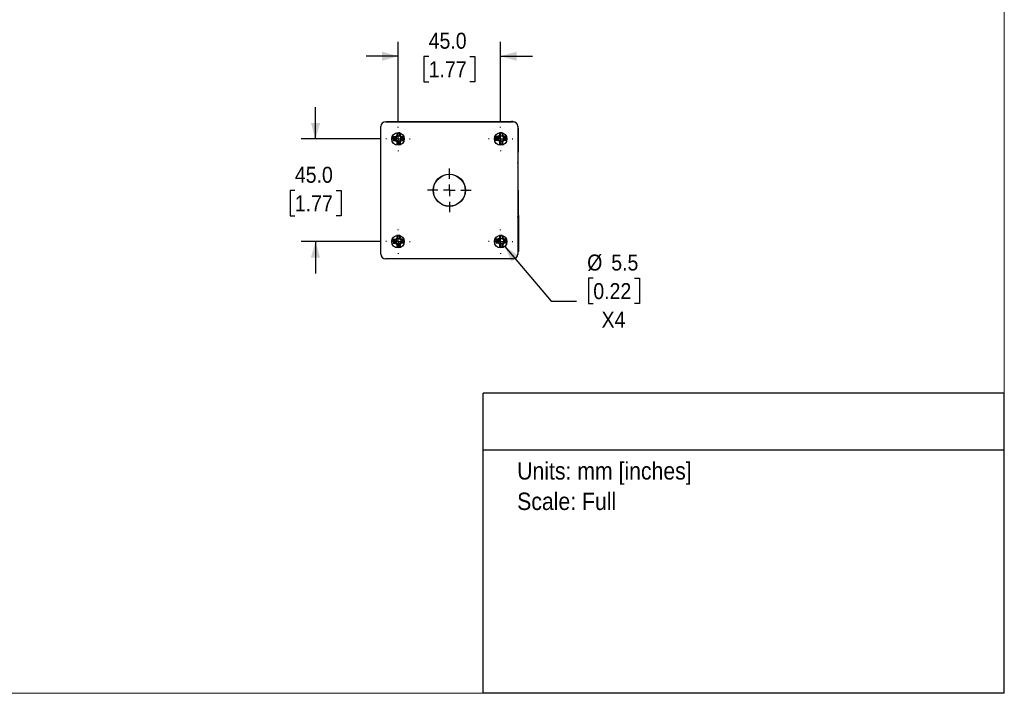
# Model space of a CAD drawing. Header units: millimetres. Extents: x 0 to 864, y 0 to 559.
# Tile 2 of 3: x 432 to 864, y 0 to 295. Entities that reach past the tile are written whole.
import ezdxf
from ezdxf.enums import TextEntityAlignment as Align

# ---------------------------------------------------------------- set-up
doc = ezdxf.new("R2010")
doc.units = ezdxf.units.MM
doc.header["$LTSCALE"] = 2
doc.linetypes.add('SLD-Center', pattern=[19.05, 15.24, -1.27, 1.27, -1.27])
doc.linetypes.add('SLD-Solid', pattern=[0])
doc.layers.add('CENTER', color=40, linetype='SLD-Center')
doc.layers.add('SLD-DEFPOINTS', color=7, linetype='Continuous')
doc.layers.add('DIMENSIONS', color=140, linetype='SLD-Solid', lineweight=25)
doc.layers.add('TEXT', color=140, linetype='SLD-Solid', lineweight=25)
doc.styles.add('SLDTEXTSTYLE0', font='GOTHIC.TTF', dxfattribs={"width": 0.913})
doc.dimstyles.new('SLDDIMSTYLE2', dxfattribs={"dimtxt": 7, "dimasz": 7, "dimexe": 0, "dimexo": 0.0625, "dimgap": 1.75, "dimtad": 0, "dimtih": 1, "dimtoh": 1, "dimdec": 1, "dimrnd": 1e-09, "dimzin": 4, "dimdsep": 46, "dimtxsty": 'SLDTEXTSTYLE0', "dimsah": 1, "dimcen": 0.09, "dimadec": 0, "dimazin": 1, "dimtfac": 1, "dimtdec": 1, "dimtmove": 0, "dimatfit": 0, "dimfxl": 0, "dimfrac": 2, "dimtolj": 1, "dimtzin": 12, "dimarcsym": 0})
doc.dimstyles.new('SLDDIMSTYLE4', dxfattribs={"dimtxt": 7, "dimasz": 7, "dimexe": 0, "dimexo": 0.0625, "dimgap": 1.75, "dimtad": 0, "dimtih": 1, "dimtoh": 1, "dimdec": 1, "dimrnd": 1e-09, "dimzin": 12, "dimdsep": 46, "dimtxsty": 'SLDTEXTSTYLE0', "dimsah": 1, "dimcen": 0, "dimadec": 0, "dimazin": 3, "dimtfac": 1, "dimtdec": 1, "dimtofl": 0, "dimtmove": 0, "dimatfit": 3, "dimfxl": 0, "dimfrac": 2, "dimtolj": 1, "dimtzin": 12, "dimarcsym": 0})

# ---------------------------------------------------------------- blocks, each defined once
blk = doc.blocks.new('SW_NOTE_0')
at = {"layer": 'TEXT', "color": 0, "insert": (0, 9.73), "char_height": 7.62, "attachment_point": 1, "style": 'SLDTEXTSTYLE0'}
blk.add_mtext('Units: mm [inches]', dxfattribs=at)
blk = doc.blocks.new('SW_NOTE_0_1')
at = {"layer": 'TEXT', "color": 0, "insert": (0, 9.73), "char_height": 7.62, "attachment_point": 1, "style": 'SLDTEXTSTYLE0'}
blk.add_mtext('Scale: Full', dxfattribs=at)
blk = doc.blocks.new('Block1')
at = {"layer": 'TEXT'}
for p, q in [((863.6, 131.52), (635, 131.52)), ((635, 0), (635, 131.52)), ((863.6, 0), (863.6, 131.52)), ((635, 106.79), (863.6, 106.79)), ((863.6, 0), (635, 0))]:
    blk.add_line(p, q, dxfattribs=at)
for name, p in [('SW_NOTE_0', (649.97, 91.6)), ('SW_NOTE_0_1', (649.97, 78.25))]:
    blk.add_blockref(name, p, dxfattribs=at)
at = {"layer": 'TEXT', "color": 140, "style": 'SLDTEXTSTYLE0', "width": 0.913, "flags": 2}
for tag, height, p in [('AUTOATTR0', 8.47, (729.78, 113.42)), ('AUTOATTR1_0', 9.53, (648.7, 53.61)), ('AUTOATTR1_1', 9.53, (706.88, 41.29))]:
    blk.add_attdef(tag, text='', height=height, dxfattribs=at).set_placement(p, align=Align.BOTTOM_LEFT)
blk = doc.blocks.new('Block2')
at = {"color": 7, "linetype": 'SLD-Solid', "lineweight": 18}
for p in [(863.6, 558.8), (0, 0)]:
    blk.add_line(p, (863.6, 0), dxfattribs=at)
blk = doc.blocks.new('_D_5')
at = {"layer": 'DIMENSIONS'}
for p, q in [((561.53, 243.03), (561.53, 257.03)), ((589.89, 243.03), (555.18, 243.03)), ((552.48, 220.48), (550.35, 220.48)), ((550.35, 220.48), (550.35, 209.37)), ((570.58, 220.48), (572.72, 220.48)), ((572.72, 220.48), (572.72, 209.37)), ((550.35, 209.37), (552.48, 209.37)), ((572.72, 209.37), (570.58, 209.37)), ((589.89, 198.03), (555.18, 198.03)), ((561.53, 198.03), (561.53, 184.03))]:
    blk.add_line(p, q, dxfattribs=at)
for points in [[(561.53, 243.03), (563.53, 250.03), (559.53, 250.03)], [(561.53, 198.03), (559.53, 191.03), (563.53, 191.03)]]:
    blk.add_solid(points, dxfattribs=at)
at = {"layer": 'DIMENSIONS', "char_height": 7, "attachment_point": 1, "style": 'SLDTEXTSTYLE0'}
for s, insert in [('45.0', (552.48, 230.84)), ('1.77', (552.48, 218.31))]:
    blk.add_mtext(s, dxfattribs=dict(at, insert=insert))
blk = doc.blocks.new('_D_6')
at = {"layer": 'DIMENSIONS'}
for p, q in [((597.72, 250.86), (597.72, 285.65)), ((642.72, 250.86), (642.72, 285.65)), ((597.72, 279.3), (583.72, 279.3)), ((611.16, 279.25), (609.03, 279.25)), ((609.03, 279.25), (609.03, 268.13)), ((629.27, 279.25), (631.4, 279.25)), ((631.4, 279.25), (631.4, 268.13)), ((642.72, 279.3), (656.72, 279.3)), ((609.03, 268.13), (611.16, 268.13)), ((631.4, 268.13), (629.27, 268.13))]:
    blk.add_line(p, q, dxfattribs=at)
for points in [[(597.72, 279.3), (590.72, 281.3), (590.72, 277.3)], [(642.72, 279.3), (649.72, 277.3), (649.72, 281.3)]]:
    blk.add_solid(points, dxfattribs=at)
at = {"layer": 'DIMENSIONS', "char_height": 7, "attachment_point": 1, "style": 'SLDTEXTSTYLE0'}
for s, insert in [('45.0', (611.16, 289.61)), ('1.77', (611.16, 277.07))]:
    blk.add_mtext(s, dxfattribs=dict(at, insert=insert))
blk = doc.blocks.new('_D_7')
at = {"layer": 'DIMENSIONS'}
for p, q in [((644.49, 195.93), (664.81, 171.91)), ((683.36, 182), (681.23, 182)), ((681.23, 182), (681.23, 170.89)), ((701.46, 182), (703.6, 182)), ((703.6, 182), (703.6, 170.89)), ((664.81, 171.91), (675.92, 171.91)), ((681.23, 170.89), (683.36, 170.89)), ((703.6, 170.89), (701.46, 170.89))]:
    blk.add_line(p, q, dxfattribs=at)
blk.add_solid([(644.49, 195.93), (647.49, 189.3), (650.54, 191.88)], dxfattribs=at)
at = {"layer": 'DIMENSIONS', "char_height": 7, "attachment_point": 1, "style": 'SLDTEXTSTYLE0'}
for s, insert in [('%%c', (680.67, 192.36)), ('5.5', (691.23, 192.36)), ('0.22', (683.36, 179.83)), ('X4', (686.98, 167.29))]:
    blk.add_mtext(s, dxfattribs=dict(at, insert=insert))
blk = doc.blocks.new('SW_CENTERMARKSYMBOL_0')
at = {"layer": 'CENTER', "color": 0}
for p, q in [((0, 5.08), (0, 5.29)), ((-5.08, 0), (-5.29, 0)), ((0, 0), (-2.54, 0)), ((0, 0), (0, 2.54)), ((0, 0), (0, -2.54)), ((0, 0), (2.54, 0)), ((5.08, 0), (5.29, 0)), ((0, -5.08), (0, -5.29))]:
    blk.add_line(p, q, dxfattribs=at)
blk = doc.blocks.new('SW_CENTERMARKSYMBOL_1')
at = {"layer": 'CENTER', "color": 0}
for p, q in [((0, 5.08), (0, 5.29)), ((-5.08, 0), (-5.29, 0)), ((0, 0), (-2.54, 0)), ((0, 0), (0, 2.54)), ((0, 0), (0, -2.54)), ((0, 0), (2.54, 0)), ((5.08, 0), (5.29, 0)), ((0, -5.08), (0, -5.29))]:
    blk.add_line(p, q, dxfattribs=at)
blk = doc.blocks.new('SW_CENTERMARKSYMBOL_2')
at = {"layer": 'CENTER', "color": 0}
for p, q in [((0, 5.08), (0, 5.29)), ((-5.08, 0), (-5.29, 0)), ((0, 0), (-2.54, 0)), ((0, 0), (0, 2.54)), ((0, 0), (0, -2.54)), ((0, 0), (2.54, 0)), ((5.08, 0), (5.29, 0)), ((0, -5.08), (0, -5.29))]:
    blk.add_line(p, q, dxfattribs=at)
blk = doc.blocks.new('SW_CENTERMARKSYMBOL_3')
at = {"layer": 'CENTER', "color": 0}
for p, q in [((0, 5.08), (0, 5.29)), ((-5.08, 0), (-5.29, 0)), ((0, 0), (-2.54, 0)), ((0, 0), (0, 2.54)), ((0, 0), (0, -2.54)), ((0, 0), (2.54, 0)), ((5.08, 0), (5.29, 0)), ((0, -5.08), (0, -5.29))]:
    blk.add_line(p, q, dxfattribs=at)
blk = doc.blocks.new('SW_CENTERMARKSYMBOL_4')
at = {"layer": 'CENTER', "color": 0}
for p, q in [((0, 5.08), (0, 9.59)), ((-5.08, 0), (-9.59, 0)), ((0, 0), (-2.54, 0)), ((0, 0), (0, 2.54)), ((0, 0), (0, -2.54)), ((0, 0), (2.54, 0)), ((5.08, 0), (9.59, 0)), ((0, -5.08), (0, -9.59))]:
    blk.add_line(p, q, dxfattribs=at)

msp = doc.modelspace()

# ---------------------------------------------------------------- linework, layer by layer
at = {"color": 7, "linetype": 'SLD-Solid', "lineweight": 18}
for p, q in [((863.6, 0), (863.6, 558.8)), ((0, 0), (863.6, 0))]:
    msp.add_line(p, q, dxfattribs=at)
for p, q in [((592.22, 250.53), (648.22, 250.53)), ((593.45, 250.72), (603.95, 250.72)), ((603.95, 250.72), (636.95, 250.75)), ((603.95, 250.72), (603.95, 250.53)), ((636.95, 250.53), (636.95, 250.75)), ((636.95, 250.75), (647.45, 250.75)), ((590.22, 192.53), (590.22, 248.53)), ((650.22, 248.53), (650.22, 192.53)), ((650.45, 247.76), (650.46, 237.26)), ((596.61, 244.01), (595.53, 244.01)), ((595.53, 242.42), (596.62, 242.42)), ((595.7, 243.66), (596.76, 243.66)), ((596.76, 242.78), (595.7, 242.78)), ((597.16, 244.56), (596.61, 244.01)), ((596.62, 242.42), (597.16, 241.88)), ((596.76, 243.66), (597.51, 244.41)), ((596.76, 243.66), (596.76, 243.66)), ((596.76, 242.77), (596.76, 242.78)), ((597.51, 242.02), (596.76, 242.77)), ((596.89, 243.8), (596.9, 242.64)), ((597.16, 245.64), (597.16, 244.56)), ((597.16, 241.88), (597.16, 240.79)), ((598.53, 244.28), (597.37, 244.28)), ((597.38, 242.16), (598.54, 242.16)), ((597.51, 244.42), (597.51, 245.48)), ((597.51, 244.41), (597.51, 244.42)), ((597.51, 242.02), (597.51, 242.02)), ((597.51, 240.96), (597.51, 242.02)), ((598.39, 245.48), (598.4, 244.42)), ((598.4, 244.42), (598.4, 244.41)), ((598.4, 244.41), (599.15, 243.66)), ((599.15, 242.77), (598.4, 242.02)), ((598.4, 242.02), (598.4, 242.02)), ((598.4, 242.02), (598.4, 240.96)), ((598.75, 244.56), (598.75, 245.58)), ((599.29, 244.01), (598.75, 244.56)), ((598.75, 241.88), (599.3, 242.43)), ((598.75, 240.79), (598.75, 241.88)), ((599.02, 242.64), (599.01, 243.8)), ((599.15, 243.66), (599.15, 243.66)), ((599.15, 243.66), (600.21, 243.66)), ((599.15, 242.78), (599.15, 242.77)), ((600.21, 242.78), (599.15, 242.78)), ((600.28, 244.01), (599.29, 244.01)), ((599.3, 242.43), (600.38, 242.43)), ((641.61, 244.04), (640.53, 244.04)), ((640.53, 242.46), (641.62, 242.46)), ((640.7, 243.69), (641.76, 243.69)), ((641.76, 242.81), (640.7, 242.81)), ((642.16, 244.59), (641.61, 244.04)), ((641.62, 242.46), (642.16, 241.91)), ((641.76, 243.69), (642.51, 244.45)), ((641.76, 243.69), (641.76, 243.69)), ((642.51, 242.05), (641.76, 242.81)), ((641.76, 242.81), (641.76, 242.81)), ((641.89, 243.83), (641.9, 242.67)), ((642.16, 245.68), (642.16, 244.59)), ((642.16, 241.91), (642.16, 240.82)), ((643.53, 244.31), (642.37, 244.31)), ((642.38, 242.19), (643.54, 242.19)), ((642.51, 244.45), (642.51, 245.51)), ((642.51, 244.45), (642.51, 244.45)), ((642.51, 242.05), (642.51, 242.05)), ((642.51, 240.99), (642.51, 242.05)), ((643.39, 245.51), (643.4, 244.45)), ((643.4, 244.45), (644.15, 243.7)), ((643.4, 244.45), (643.4, 244.45)), ((644.15, 242.81), (643.4, 242.06)), ((643.4, 242.06), (643.4, 242.05)), ((643.4, 242.05), (643.4, 240.99)), ((643.75, 244.59), (643.75, 245.58)), ((644.29, 244.05), (643.75, 244.59)), ((643.75, 241.91), (644.3, 242.46)), ((643.75, 240.82), (643.75, 241.91)), ((644.02, 242.67), (644.01, 243.83)), ((644.15, 243.7), (644.15, 243.69)), ((644.15, 243.69), (645.21, 243.69)), ((644.15, 242.81), (644.15, 242.81)), ((645.21, 242.81), (644.15, 242.81)), ((645.27, 244.05), (644.29, 244.05)), ((644.3, 242.46), (645.38, 242.46)), ((650.46, 237.26), (650.22, 237.26)), ((650.46, 231.86), (650.46, 237.26)), ((650.22, 231.76), (650.46, 231.76)), ((650.48, 209.76), (650.46, 231.76)), ((650.48, 209.76), (650.22, 209.76)), ((650.48, 209.65), (650.48, 204.26)), ((650.22, 204.26), (650.48, 204.26)), ((650.48, 204.26), (650.49, 193.76)), ((596.65, 199.01), (595.56, 199.01)), ((595.73, 198.66), (596.79, 198.66)), ((597.19, 199.56), (596.65, 199.01)), ((596.79, 198.66), (597.54, 199.41)), ((596.79, 198.66), (596.79, 198.66)), ((596.93, 198.8), (596.93, 197.64)), ((597.19, 200.64), (597.19, 199.56)), ((598.57, 199.28), (597.41, 199.28)), ((597.54, 199.42), (597.54, 200.48)), ((597.54, 199.41), (597.54, 199.42)), ((598.43, 200.48), (598.43, 199.42)), ((598.43, 199.42), (598.43, 199.41)), ((598.43, 199.41), (599.18, 198.66)), ((598.78, 199.56), (598.78, 200.57)), ((599.33, 199.01), (598.78, 199.56)), ((599.05, 197.64), (599.05, 198.8)), ((599.18, 198.66), (599.19, 198.66)), ((599.19, 198.66), (600.24, 198.66)), ((600.28, 199.01), (599.33, 199.01)), ((641.65, 199.04), (640.56, 199.04)), ((640.73, 198.69), (641.79, 198.69)), ((642.19, 199.59), (641.65, 199.04)), ((641.79, 198.69), (642.54, 199.45)), ((641.79, 198.69), (641.79, 198.69)), ((641.93, 198.83), (641.93, 197.67)), ((642.19, 200.68), (642.19, 199.59)), ((643.57, 199.31), (642.41, 199.31)), ((642.54, 199.45), (642.54, 200.51)), ((642.54, 199.45), (642.54, 199.45)), ((643.43, 200.51), (643.43, 199.45)), ((643.43, 199.45), (644.18, 198.7)), ((643.43, 199.45), (643.43, 199.45)), ((643.78, 199.59), (643.78, 200.57)), ((644.33, 199.05), (643.78, 199.59)), ((644.05, 197.67), (644.05, 198.83)), ((644.18, 198.7), (644.19, 198.69)), ((644.19, 198.69), (645.24, 198.69)), ((645.27, 199.05), (644.33, 199.05)), ((645.24, 198.69), (645.32, 198.86)), ((595.56, 197.42), (596.65, 197.42)), ((596.79, 197.78), (595.73, 197.78)), ((596.65, 197.42), (597.19, 196.88)), ((596.79, 197.77), (596.79, 197.78)), ((597.54, 197.02), (596.79, 197.77)), ((597.19, 196.88), (597.19, 195.79)), ((597.41, 197.16), (598.57, 197.16)), ((597.55, 197.02), (597.54, 197.02)), ((597.55, 195.96), (597.55, 197.02)), ((599.18, 197.77), (598.43, 197.02)), ((598.43, 197.02), (598.43, 197.02)), ((598.43, 197.02), (598.43, 195.96)), ((598.78, 196.88), (599.33, 197.43)), ((598.78, 195.79), (598.78, 196.88)), ((599.19, 197.78), (599.18, 197.77)), ((600.25, 197.78), (599.19, 197.78)), ((599.33, 197.43), (600.41, 197.43)), ((640.56, 197.46), (641.65, 197.46)), ((641.79, 197.81), (640.73, 197.81)), ((641.65, 197.46), (642.19, 196.91)), ((642.54, 197.05), (641.79, 197.81)), ((641.79, 197.81), (641.79, 197.81)), ((642.19, 196.91), (642.19, 195.82)), ((642.41, 197.19), (643.57, 197.19)), ((642.55, 197.05), (642.54, 197.05)), ((642.55, 195.99), (642.55, 197.05)), ((644.18, 197.81), (643.43, 197.06)), ((643.43, 197.06), (643.43, 197.05)), ((643.43, 197.05), (643.43, 195.99)), ((643.78, 196.91), (644.33, 197.46)), ((643.78, 195.82), (643.78, 196.91)), ((644.19, 197.81), (644.18, 197.81)), ((645.25, 197.81), (644.19, 197.81)), ((644.33, 197.46), (645.41, 197.46)), ((648.22, 190.53), (592.22, 190.53))]:
    msp.add_line(p, q)
at = {"flags": 128}
msp.add_lwpolyline([(592.42, 250.53), (592.86, 250.66), (593.45, 250.72)], dxfattribs=at)
for centre, radius in [((597.72, 243.03), 2.75), ((642.72, 243.03), 2.75), ((620.22, 220.53), 7.05), ((620.22, 220.53), 7), ((597.72, 198.03), 2.75), ((642.72, 198.03), 2.75)]:
    msp.add_circle(centre, radius)
for centre, radius, start, end in [((592.22, 248.53), 2, 90, 180), ((647.45, 247.75), 3, 64.4952, 90.0411), ((648.22, 248.53), 2, 0, 90), ((647.45, 247.75), 3, 0.0411, 26.5939), ((612.23, 243.23), 16.72, 177.3194, 182.7628), ((597.97, 228.94), 16.72, 88.0048, 92.7628), ((583.68, 243.21), 16.73, 357.3201, 1.5279), ((657.23, 243.26), 16.72, 177.3194, 182.7628), ((642.97, 228.98), 16.72, 88.4295, 92.7627), ((628.68, 243.24), 16.73, 357.3201, 1.4037), ((597.94, 257.49), 16.72, 267.3194, 272.7628), ((642.94, 257.52), 16.72, 267.3194, 272.7628), ((648.47, 231.75), 2, 3.1119, 28.9814), ((649.46, 231.76), 1, 0.0411, 41.1991), ((649.48, 209.76), 1, 317.4463, 0.0411), ((648.48, 209.75), 2, 330.0987, 356.9703), ((612.26, 198.23), 16.72, 177.3194, 182.7628), ((598, 183.94), 16.72, 88.1289, 92.7628), ((657.26, 198.26), 16.72, 177.3194, 182.7628), ((643, 183.98), 16.72, 88.5525, 92.7627), ((597.98, 212.49), 16.72, 267.3194, 272.7628), ((583.71, 198.21), 16.72, 357.6657, 0.8973), ((642.98, 212.52), 16.72, 267.3194, 272.7628), ((628.72, 198.24), 16.72, 357.3194, 0.7763), ((592.22, 192.53), 2, 180, 270), ((648.22, 192.53), 2, 270, 0), ((647.49, 193.75), 3, 335.2707, 0.0411)]:
    msp.add_arc(centre, radius, start, end)
for points in [[(595.53, 244.01), (595.59, 243.89), (595.64, 243.77), (595.7, 243.66)], [(595.7, 242.78), (595.64, 242.66), (595.59, 242.54), (595.53, 242.42)], [(596.61, 244.01), (596.66, 243.9), (596.71, 243.78), (596.76, 243.66)], [(596.62, 242.42), (596.66, 242.54), (596.71, 242.66), (596.76, 242.77)], [(597.51, 245.48), (597.4, 245.53), (597.28, 245.59), (597.16, 245.64)], [(597.16, 244.56), (597.28, 244.51), (597.39, 244.46), (597.51, 244.41)], [(597.16, 241.88), (597.28, 241.93), (597.39, 241.97), (597.51, 242.02)], [(598.75, 244.56), (598.63, 244.51), (598.51, 244.46), (598.4, 244.41)], [(598.75, 241.88), (598.63, 241.93), (598.52, 241.98), (598.4, 242.02)], [(599.29, 244.01), (599.25, 243.9), (599.2, 243.78), (599.15, 243.66)], [(599.3, 242.43), (599.25, 242.54), (599.2, 242.66), (599.15, 242.77)], [(600.21, 243.66), (600.25, 243.73), (600.28, 243.8), (600.31, 243.87)], [(600.38, 242.43), (600.32, 242.55), (600.27, 242.66), (600.21, 242.78)], [(640.53, 244.04), (640.59, 243.92), (640.64, 243.81), (640.7, 243.69)], [(640.7, 242.81), (640.64, 242.69), (640.59, 242.58), (640.53, 242.46)], [(641.61, 244.04), (641.66, 243.93), (641.71, 243.81), (641.76, 243.69)], [(641.62, 242.46), (641.66, 242.57), (641.71, 242.69), (641.76, 242.81)], [(642.51, 245.51), (642.4, 245.56), (642.28, 245.62), (642.16, 245.68)], [(642.16, 244.59), (642.28, 244.54), (642.39, 244.49), (642.51, 244.45)], [(642.16, 241.91), (642.28, 241.96), (642.39, 242.01), (642.51, 242.05)], [(643.57, 245.59), (643.51, 245.56), (643.45, 245.54), (643.39, 245.51)], [(643.75, 244.59), (643.63, 244.54), (643.51, 244.49), (643.4, 244.45)], [(643.75, 241.91), (643.63, 241.96), (643.52, 242.01), (643.4, 242.06)], [(644.29, 244.05), (644.25, 243.93), (644.2, 243.81), (644.15, 243.7)], [(644.3, 242.46), (644.25, 242.57), (644.2, 242.69), (644.15, 242.81)], [(645.21, 243.69), (645.24, 243.76), (645.27, 243.82), (645.31, 243.89)], [(645.38, 242.46), (645.32, 242.58), (645.27, 242.7), (645.21, 242.81)], [(597.16, 240.79), (597.28, 240.85), (597.4, 240.91), (597.51, 240.96)], [(598.4, 240.96), (598.51, 240.91), (598.63, 240.85), (598.75, 240.79)], [(642.16, 240.82), (642.28, 240.88), (642.4, 240.94), (642.51, 240.99)], [(643.4, 240.99), (643.51, 240.94), (643.63, 240.88), (643.75, 240.82)], [(595.56, 199.01), (595.62, 198.89), (595.67, 198.77), (595.73, 198.66)], [(596.65, 199.01), (596.7, 198.9), (596.74, 198.78), (596.79, 198.66)], [(597.54, 200.48), (597.43, 200.53), (597.31, 200.59), (597.19, 200.64)], [(597.19, 199.56), (597.31, 199.51), (597.43, 199.46), (597.54, 199.41)], [(598.78, 199.56), (598.66, 199.51), (598.55, 199.46), (598.43, 199.41)], [(599.33, 199.01), (599.28, 198.9), (599.23, 198.78), (599.18, 198.66)], [(600.24, 198.66), (600.27, 198.72), (600.3, 198.78), (600.33, 198.84)], [(640.56, 199.04), (640.62, 198.92), (640.67, 198.81), (640.73, 198.69)], [(641.65, 199.04), (641.7, 198.93), (641.74, 198.81), (641.79, 198.69)], [(642.54, 200.51), (642.43, 200.56), (642.31, 200.62), (642.19, 200.68)], [(642.19, 199.59), (642.31, 199.54), (642.43, 199.49), (642.54, 199.45)], [(643.59, 200.59), (643.53, 200.56), (643.48, 200.53), (643.43, 200.51)], [(643.78, 199.59), (643.66, 199.54), (643.55, 199.49), (643.43, 199.45)], [(644.33, 199.05), (644.28, 198.93), (644.23, 198.81), (644.18, 198.7)], [(595.73, 197.78), (595.67, 197.66), (595.62, 197.54), (595.56, 197.42)], [(596.65, 197.42), (596.7, 197.54), (596.74, 197.66), (596.79, 197.77)], [(597.19, 196.88), (597.31, 196.93), (597.43, 196.97), (597.54, 197.02)], [(597.19, 195.79), (597.31, 195.85), (597.43, 195.91), (597.55, 195.96)], [(598.78, 196.88), (598.67, 196.93), (598.55, 196.98), (598.43, 197.02)], [(598.43, 195.96), (598.55, 195.91), (598.66, 195.85), (598.78, 195.79)], [(599.33, 197.43), (599.28, 197.54), (599.23, 197.66), (599.18, 197.77)], [(640.73, 197.81), (640.67, 197.69), (640.62, 197.58), (640.56, 197.46)], [(641.65, 197.46), (641.7, 197.57), (641.74, 197.69), (641.79, 197.81)], [(642.19, 196.91), (642.31, 196.96), (642.43, 197.01), (642.54, 197.05)], [(642.19, 195.82), (642.31, 195.88), (642.43, 195.94), (642.55, 195.99)], [(643.78, 196.91), (643.67, 196.96), (643.55, 197.01), (643.43, 197.06)], [(643.43, 195.99), (643.55, 195.94), (643.66, 195.88), (643.78, 195.82)], [(644.33, 197.46), (644.28, 197.57), (644.23, 197.69), (644.18, 197.81)]]:
    msp.add_open_spline(points, degree=3)
for points, knots in [([(598.61, 245.58), (598.59, 245.57), (598.52, 245.54), (598.45, 245.5), (598.39, 245.48)], [0, 0, 0, 0, 0.277093, 1, 1, 1, 1]), ([(598.63, 200.57), (598.61, 200.57), (598.54, 200.53), (598.48, 200.5), (598.43, 200.48)], [0, 0, 0, 0, 0.231559, 1, 1, 1, 1]), ([(600.36, 197.53), (600.35, 197.56), (600.31, 197.65), (600.27, 197.73), (600.25, 197.78)], [0, 0, 0, 0, 0.3797261, 1, 1, 1, 1]), ([(645.37, 197.55), (645.35, 197.59), (645.31, 197.67), (645.27, 197.76), (645.25, 197.81)], [0, 0, 0, 0, 0.402968, 1, 1, 1, 1])]:
    msp.add_open_spline(points, degree=3, knots=knots)

# ---------------------------------------------------------------- block references
at = {"layer": 'CENTER'}
for name, p in [('SW_CENTERMARKSYMBOL_0', (597.72, 243.03)), ('SW_CENTERMARKSYMBOL_3', (642.72, 243.03)), ('SW_CENTERMARKSYMBOL_4', (620.22, 220.53)), ('SW_CENTERMARKSYMBOL_1', (597.72, 198.03)), ('SW_CENTERMARKSYMBOL_2', (642.72, 198.03))]:
    msp.add_blockref(name, p, dxfattribs=at)
at = {"layer": 'SLD-DEFPOINTS'}
for name in ['Block2', 'Block1']:
    msp.add_blockref(name, (0, 0), dxfattribs=at)

# ---------------------------------------------------------------- dimensions: what is measured, and where the dimension line sits
at = {"layer": 'DIMENSIONS'}
dim = msp.add_linear_dim(base=(642.72, 279.3), p1=(597.72, 248.32), p2=(642.72, 248.32), dimstyle='SLDDIMSTYLE2', dxfattribs=at)
dim.commit()
dim.dimension.update_dxf_attribs({"geometry": '_D_6', "text_midpoint": (620.22, 279.3), "dimtype": 160})
dim = msp.add_linear_dim(base=(561.53, 198.03), p1=(592.43, 243.03), p2=(592.43, 198.03), angle=90, dimstyle='SLDDIMSTYLE2', dxfattribs=at)
dim.commit()
dim.dimension.update_dxf_attribs({"geometry": '_D_5', "text_midpoint": (561.53, 220.53), "dimtype": 160})
dim = msp.add_diameter_dim_2p(p1=(640.94, 200.13), p2=(644.49, 195.93), text='<>\\PX4', dimstyle='SLDDIMSTYLE4', dxfattribs=at)
dim.commit()
dim.dimension.update_dxf_attribs({"geometry": '_D_7', "text_midpoint": (692.41, 176.44), "dimtype": 163})

doc.saveas('drawing.dxf')
